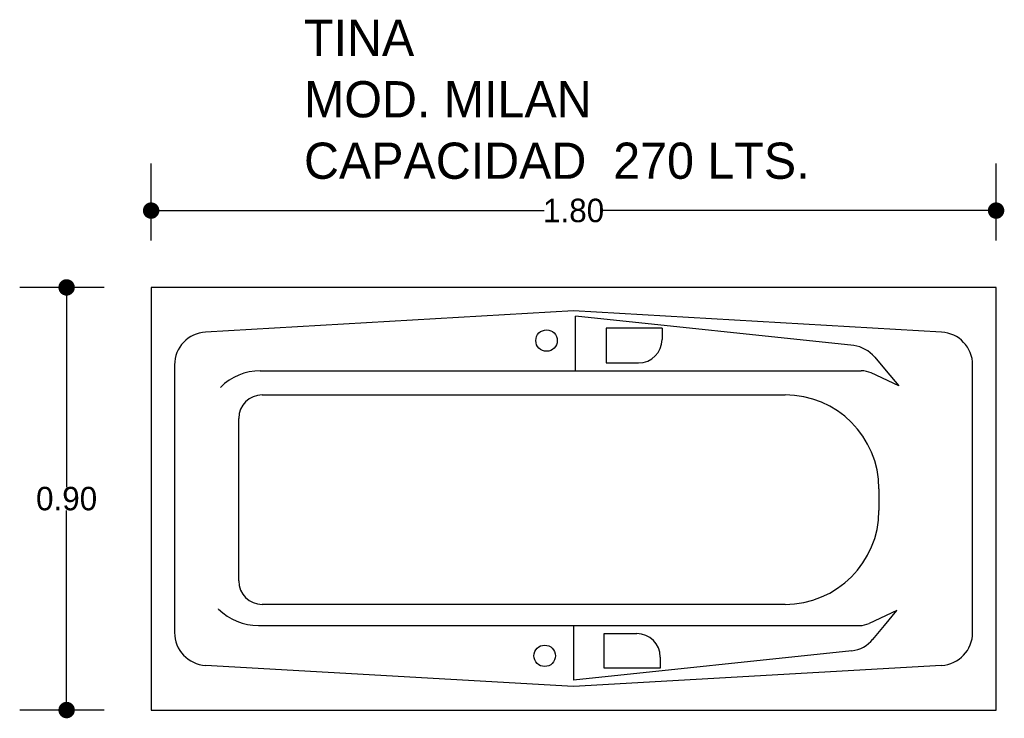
# Model space of a CAD drawing. Header units: millimetres. Extents: x 150.37 to 152.47, y 147.68 to 149.16.
import ezdxf

# ---------------------------------------------------------------- set-up
doc = ezdxf.new("R2010")
doc.units = ezdxf.units.MM
doc.layers.add('cotas', color=3, linetype='Continuous')
doc.layers.add('limies2', color=2, linetype='Continuous')
doc.styles.add('77', font='txt')
doc.dimstyles.new('cotas1', dxfattribs={"dimtxt": 0.05, "dimasz": 0.035, "dimexe": 0.1, "dimexo": 0.1, "dimgap": 0, "dimtad": 0, "dimtih": 1, "dimtoh": 1, "dimzin": 1, "dimdsep": 46, "dimtxsty": 'Standard', "dimblk": 'DOT', "dimcen": 0.2, "dimadec": 0, "dimazin": 0, "dimtm": 1e-09, "dimtfac": 1, "dimtix": 1, "dimtmove": 0, "dimatfit": 3, "dimfxl": 0, "dimarcsym": 0})

# ---------------------------------------------------------------- blocks, each defined once
blk = doc.blocks.new('_Dot')
at = {"layer": 'limies2', "color": 0, "lineweight": -2}
blk.add_line((-0.5, 0), (-1, 0), dxfattribs=at)
at = {"layer": 'limies2', "color": 0, "const_width": 0.5}
blk.add_lwpolyline([(-0.25, 0, 1), (0.25, 0, 1)], format="xyb", close=True, dxfattribs=at)
blk = doc.blocks.new('*D2')
at = {"layer": 'cotas', "color": 0, "lineweight": -2}
for p, q in [((150.5494, 148.5945), (150.3694, 148.5945)), ((150.4694, 148.5595), (150.4694, 148.1695)), ((150.4694, 147.7295), (150.4694, 148.1195)), ((150.5494, 147.6945), (150.3694, 147.6945))]:
    blk.add_line(p, q, dxfattribs=at)
at = {"layer": 'Defpoints', "color": 0}
for p in [(150.4694, 148.5945), (150.6494, 148.5945, -14), (150.6494, 147.6945, -14)]:
    blk.add_point(p, dxfattribs=at)
at = {"layer": 'cotas', "color": 0, "lineweight": -2, "xscale": 0.035, "yscale": 0.035, "zscale": 0.035}
for p, rotation in [((150.4694, 148.5945), 90), ((150.4694, 147.6945), 270)]:
    blk.add_blockref('_Dot', p, dxfattribs=dict(at, rotation=rotation))
at = {"layer": 'cotas', "color": 0, "insert": (150.4694, 148.1445), "char_height": 0.05, "attachment_point": 5}
blk.add_mtext('0.90', dxfattribs=at)
blk = doc.blocks.new('*D1')
at = {"layer": 'cotas', "color": 0, "lineweight": -2}
for p, q in [((150.6494, 148.6945), (150.6494, 148.8581)), ((152.4494, 148.6945), (152.4494, 148.8581)), ((150.6844, 148.7581), (151.4869, 148.7581)), ((152.4144, 148.7581), (151.6119, 148.7581))]:
    blk.add_line(p, q, dxfattribs=at)
at = {"layer": 'Defpoints', "color": 0}
for p in [(152.4494, 148.7581), (150.6494, 148.5945, -14), (152.4494, 148.5945, -14)]:
    blk.add_point(p, dxfattribs=at)
at = {"layer": 'cotas', "color": 0, "lineweight": -2, "xscale": 0.035, "yscale": 0.035, "zscale": 0.035, "rotation": 180}
blk.add_blockref('_Dot', (150.6494, 148.7581), dxfattribs=at)
at = {"layer": 'cotas', "color": 0, "lineweight": -2, "xscale": 0.035, "yscale": 0.035, "zscale": 0.035}
blk.add_blockref('_Dot', (152.4494, 148.7581), dxfattribs=at)
at = {"layer": 'cotas', "color": 0, "insert": (151.5494, 148.7581), "char_height": 0.05, "attachment_point": 5}
blk.add_mtext('1.80', dxfattribs=at)

msp = doc.modelspace()

# ---------------------------------------------------------------- linework, layer by layer
at = {"layer": 'limies2'}
for p, q in [((150.6494, 148.5945, -14), (150.6494, 147.6945, -14)), ((152.4494, 148.5945, -14), (150.6494, 148.5945, -14)), ((152.4494, 147.6945, -14), (152.4494, 148.5945, -14)), ((151.5494, 148.5445, -14), (150.7654, 148.4993, -14)), ((152.3334, 148.4993, -14), (151.5494, 148.5445, -14)), ((152.1461, 148.4706), (151.5533, 148.5332)), ((151.5533, 148.4169), (151.5533, 148.5332)), ((151.6185, 148.508, 14), (151.6185, 148.4339, 14)), ((151.7378, 148.508, 14), (151.6185, 148.508, 14)), ((151.7378, 148.508, 14), (151.7378, 148.4839, 14)), ((152.1908, 148.4462), (152.2154, 148.4169)), ((150.6994, 148.4295, -14), (150.6994, 147.8595, -14)), ((151.6185, 148.4339, 14), (151.6878, 148.4339, 14)), ((152.3994, 147.8595, -14), (152.3994, 148.4295, -14)), ((150.882, 148.4169), (152.1623, 148.4169)), ((152.2421, 148.3852), (152.1832, 148.4123)), ((152.2154, 148.4169), (152.2421, 148.3852)), ((150.886, 148.3657), (151.9998, 148.3657)), ((150.836, 147.9696), (150.836, 148.3157)), ((152.1998, 148.1657), (152.1998, 148.1196)), ((151.9998, 147.9196), (150.886, 147.9196)), ((150.7932, 147.9096, -14), (150.793, 147.9098, -14)), ((152.2382, 147.9062, -14), (152.1793, 147.8791, -14)), ((152.2115, 147.8745, -14), (152.2382, 147.9062, -14)), ((150.8781, 147.8745, -14), (152.1584, 147.8745, -14)), ((151.5494, 147.8745, -14), (151.5494, 147.7582, -14)), ((152.1869, 147.8451, -14), (152.2115, 147.8745, -14)), ((151.6146, 147.7834), (151.6146, 147.8575)), ((151.6146, 147.8575), (151.6839, 147.8575)), ((152.1422, 147.8207, -14), (151.5494, 147.7582, -14)), ((151.5494, 147.7445, -14), (150.7654, 147.7896, -14)), ((152.3334, 147.7896, -14), (151.5494, 147.7445, -14)), ((151.7339, 147.8075), (151.7339, 147.7834)), ((151.7339, 147.7834), (151.6146, 147.7834)), ((150.6494, 147.6945, -14), (152.4494, 147.6945, -14))]:
    msp.add_line(p, q, dxfattribs=at)
for centre in [(151.4917, 148.4814, 14), (151.4878, 147.81)]:
    msp.add_circle(centre, 0.0228, dxfattribs=at)
for centre, radius, start, end in [((150.7694, 148.4295, -14), 0.07, 93.2947, 180), ((151.6878, 148.4839, 14), 0.05, 270, 0), ((152.3294, 148.4295, -14), 0.07, 0, 86.7053), ((152.1372, 148.4012), 0.07, 40.0373, 82.668), ((150.882, 148.2969), 0.12, 90, 135), ((152.1623, 148.3669), 0.05, 65.2743, 90), ((150.886, 148.3157), 0.05, 90, 180), ((151.9998, 148.1657), 0.2, 0, 90), ((151.9998, 148.1196), 0.2, 270, 0), ((150.886, 147.9696), 0.05, 180, 270), ((150.8781, 147.9945, -14), 0.12, 225, 270), ((152.1584, 147.9245, -14), 0.05, 270, 294.7257), ((150.7694, 147.8595, -14), 0.07, 180, 266.7053), ((151.6839, 147.8075), 0.05, 0, 90), ((152.3294, 147.8595, -14), 0.07, 273.2947, 0), ((152.1333, 147.8902, -14), 0.07, 277.332, 319.9627)]:
    msp.add_arc(centre, radius, start, end, dxfattribs=at)

# ---------------------------------------------------------------- texts
at = {"layer": 'limies2', "style": '77'}
for s, height, p in [('TINA', 0.07708, (150.9751, 149.0875)), ('MOD. MILAN', 0.07708, (150.9751, 148.9567)), ('CAPACIDAD  270 LTS.', 0.077085, (150.9751, 148.8258))]:
    msp.add_text(s, height=height, dxfattribs=at).set_placement(p)

# ---------------------------------------------------------------- dimensions: what is measured, and where the dimension line sits
at = {"layer": 'cotas'}
dim = msp.add_linear_dim(base=(152.4494, 148.7581), p1=(150.6494, 148.5945, -14), p2=(152.4494, 148.5945, -14), dimstyle='cotas1', dxfattribs=at)
dim.commit()
dim.dimension.update_dxf_attribs({"geometry": '*D1', "text_midpoint": (151.5494, 148.7581)})
dim = msp.add_linear_dim(base=(150.4694, 148.5945), p1=(150.6494, 147.6945, -14), p2=(150.6494, 148.5945, -14), angle=90, dimstyle='cotas1', dxfattribs=at)
dim.commit()
dim.dimension.update_dxf_attribs({"geometry": '*D2', "text_midpoint": (150.4694, 148.1445)})

doc.saveas('drawing.dxf')
